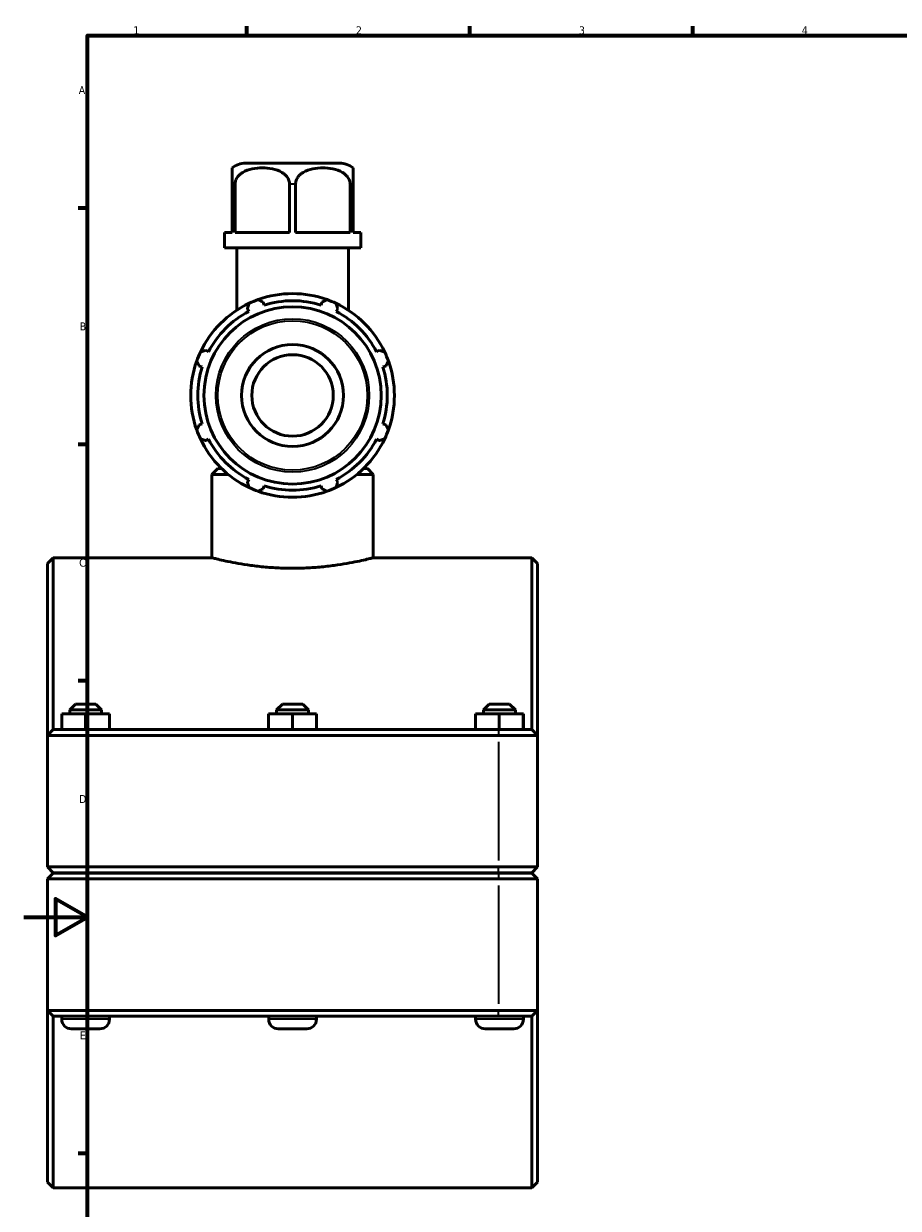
# Model space of a CAD drawing. Header units: millimetres. Extents: x 0 to 904, y -44 to 1315.
# Tile 2 of 7: x 0 to 275, y 206 to 578. Entities that reach past the tile are written whole.
import ezdxf

# ---------------------------------------------------------------- set-up
doc = ezdxf.new("R2010")
doc.units = ezdxf.units.MM
for name, color, linetype, lineweight in [('Border (ISO)', 7, 'Continuous', 70), ('Visible (ISO)', 7, 'Continuous', 50), ('Visible Narrow (ISO)', 7, 'Continuous', 35)]:
    doc.layers.add(name, color=color, linetype=linetype, lineweight=lineweight)
doc.styles.add('Note Text (ISO)', font='tahoma.ttf')

# ---------------------------------------------------------------- blocks, each defined once
blk = doc.blocks.new('Borders Default Border')
at = {"layer": 'Border (ISO)'}
for p, q in [((70.08, 574), (70.08, 576.9)), ((140.17, 574), (140.17, 576.9)), ((210.25, 574), (210.25, 576.9)), ((20, 519.75), (17.1, 519.75)), ((20, 445.5), (17.1, 445.5)), ((20, 371.25), (17.1, 371.25)), ((20, 222.75), (17.1, 222.75))]:
    blk.add_line(p, q, dxfattribs=at)
at = {"layer": 'Border (ISO)', "flags": 128}
for points in [[(20, 20), (20, 574), (821, 574), (821, 20), (20, 20)], [(0, 297), (20, 297), (10, 302.77), (10, 291.23), (20, 297)]]:
    blk.add_lwpolyline(points, dxfattribs=at)
at = {"layer": 'Border (ISO)', "color": 232, "true_color": 0xca0064, "char_height": 2.5, "attachment_point": 7, "style": 'Note Text (ISO)'}
for s, insert in [('1', (34.48, 574.4)), ('2', (104.37, 574.4)), ('3', (174.43, 574.35)), ('4', (244.42, 574.4)), ('A', (17.29, 555.62)), ('B', (17.59, 481.37)), ('C', (17.43, 407.08)), ('D', (17.43, 332.88)), ('E', (17.64, 258.63))]:
    blk.add_mtext(s, dxfattribs=dict(at, insert=insert))

msp = doc.modelspace()

# ---------------------------------------------------------------- linework, layer by layer
at = {"layer": 'Visible (ISO)'}
for p, q in [((99.2321, 533.9274), (69.6849, 533.9274)), ((65.4585, 527.2774), (65.4585, 512.1274)), ((66.3866, 512.1274), (66.3866, 527.2774)), ((83.5305, 527.2774), (83.5305, 512.1274)), ((85.3866, 512.1274), (85.3866, 527.2774)), ((102.5305, 527.2774), (102.5305, 512.1274)), ((103.4585, 512.1274), (103.4585, 527.2774)), ((63.0349, 512.1274), (65.4585, 512.1274)), ((63.0349, 507.3274), (63.0349, 512.1274)), ((66.3866, 512.1274), (83.5305, 512.1274)), ((85.3866, 512.1274), (102.5305, 512.1274)), ((103.4585, 512.1274), (105.8821, 512.1274)), ((105.8821, 507.3274), (105.8821, 512.1274)), ((105.8821, 507.3274), (63.0349, 507.3274)), ((66.9301, 487.6997), (66.9301, 507.3274)), ((101.9869, 487.6997), (101.9869, 507.3274)), ((70.2736, 488.1763), (70.7169, 487.3248)), ((75.5095, 489.31), (75.2209, 490.2256)), ((93.6962, 490.2256), (93.4075, 489.31)), ((98.2002, 487.3248), (98.6435, 488.1763)), ((58.0611, 474.669), (57.2096, 475.1123)), ((111.7075, 475.1123), (110.856, 474.669)), ((55.1604, 470.1651), (56.0759, 469.8764)), ((112.8412, 469.8764), (113.7567, 470.1651)), ((56.0759, 451.9784), (55.1604, 451.6897)), ((113.7567, 451.6897), (112.8412, 451.9784)), ((57.2096, 446.7425), (58.0611, 447.1857)), ((110.856, 447.1857), (111.7075, 446.7425)), ((60.9397, 437.9274), (59.1397, 436.1274)), ((59.1397, 409.9274), (59.1397, 436.1274)), ((64.2358, 436.1274), (59.1397, 436.1274)), ((60.9397, 437.9274), (62.2099, 437.9274)), ((109.7773, 436.1274), (104.6813, 436.1274)), ((106.7071, 437.9274), (107.9773, 437.9274)), ((107.9773, 437.9274), (109.7773, 436.1274)), ((109.7773, 409.9274), (109.7773, 436.1274)), ((70.7169, 434.5299), (70.2736, 433.6784)), ((75.2209, 431.6292), (75.5095, 432.5448)), ((93.4075, 432.5448), (93.6962, 431.6292)), ((98.6435, 433.6784), (98.2002, 434.5299)), ((7.4585, 408.1274), (9.2585, 409.9274)), ((9.2585, 409.9274), (9.2585, 355.9274)), ((59.1397, 409.9274), (9.2585, 409.9274)), ((159.6585, 409.9274), (109.7773, 409.9274)), ((159.6585, 355.9274), (159.6585, 409.9274)), ((161.4585, 408.1274), (159.6585, 409.9274)), ((7.4585, 354.1274), (7.4585, 408.1274)), ((161.4585, 408.1274), (161.4585, 354.1274)), ((16.2585, 363.9274), (14.4585, 362.1274)), ((14.4585, 362.1274), (24.4585, 362.1274)), ((14.4585, 362.1274), (14.4585, 360.9274)), ((22.6585, 363.9274), (16.2585, 363.9274)), ((22.6585, 363.9274), (24.4585, 362.1274)), ((24.4585, 362.1274), (24.4585, 360.9274)), ((81.2585, 363.9274), (79.4585, 362.1274)), ((79.4585, 362.1274), (89.4585, 362.1274)), ((79.4585, 362.1274), (79.4585, 360.9274)), ((87.6585, 363.9274), (81.2585, 363.9274)), ((87.6585, 363.9274), (89.4585, 362.1274)), ((89.4585, 362.1274), (89.4585, 360.9274)), ((146.2585, 363.9274), (144.4585, 362.1274)), ((144.4585, 362.1274), (154.4585, 362.1274)), ((144.4585, 362.1274), (144.4585, 360.9274)), ((152.6585, 363.9274), (146.2585, 363.9274)), ((152.6585, 363.9274), (154.4585, 362.1274)), ((154.4585, 362.1274), (154.4585, 360.9274)), ((11.9355, 355.9274), (11.9355, 360.9274)), ((19.4121, 360.9274), (11.9355, 360.9274)), ((19.4121, 355.9274), (19.4121, 360.9274)), ((26.9352, 360.9274), (19.4121, 360.9274)), ((26.9352, 355.9274), (26.9352, 360.9274)), ((26.9816, 360.9274), (26.9352, 360.9274)), ((26.9816, 355.9274), (26.9816, 360.9274)), ((76.9355, 355.9274), (76.9355, 360.9274)), ((84.4121, 360.9274), (76.9355, 360.9274)), ((84.4121, 355.9274), (84.4121, 360.9274)), ((91.9352, 360.9274), (84.4121, 360.9274)), ((91.9352, 355.9274), (91.9352, 360.9274)), ((91.9816, 360.9274), (91.9352, 360.9274)), ((91.9816, 355.9274), (91.9816, 360.9274)), ((141.9355, 355.9274), (141.9355, 360.9274)), ((149.4121, 360.9274), (141.9355, 360.9274)), ((149.4121, 355.9274), (149.4121, 360.9274)), ((156.9352, 360.9274), (149.4121, 360.9274)), ((156.9352, 355.9274), (156.9352, 360.9274)), ((156.9816, 360.9274), (156.9352, 360.9274)), ((156.9816, 355.9274), (156.9816, 360.9274)), ((9.2585, 355.9274), (7.4585, 354.1274)), ((19.7085, 354.1274), (7.4585, 354.1274)), ((7.4585, 354.1274), (7.4585, 312.7774)), ((9.2585, 355.9274), (19.7085, 355.9274)), ((149.2085, 355.9274), (19.7085, 355.9274)), ((19.7085, 354.1274), (149.2085, 354.1274)), ((149.2085, 355.9274), (159.6585, 355.9274)), ((161.4585, 354.1274), (149.2085, 354.1274)), ((159.6585, 355.9274), (161.4585, 354.1274)), ((161.4585, 312.7774), (161.4585, 354.1274)), ((9.2585, 310.9774), (7.4585, 312.7774)), ((7.4585, 312.7774), (19.7085, 312.7774)), ((149.2085, 312.7774), (19.7085, 312.7774)), ((149.2085, 312.7774), (161.4585, 312.7774)), ((159.6585, 310.9774), (161.4585, 312.7774)), ((9.2585, 310.8774), (7.4585, 309.0774)), ((19.7085, 309.0774), (7.4585, 309.0774)), ((7.4585, 309.0774), (7.4585, 267.7274)), ((19.7085, 310.9774), (9.2585, 310.9774)), ((9.2585, 310.8774), (19.7085, 310.8774)), ((11.9585, 310.9774), (11.9585, 310.8774)), ((19.7085, 310.9774), (149.2085, 310.9774)), ((149.2085, 310.8774), (19.7085, 310.8774)), ((19.7085, 309.0774), (149.2085, 309.0774)), ((26.9585, 310.9774), (26.9585, 310.8774)), ((76.9585, 310.9774), (76.9585, 310.8774)), ((91.9585, 310.9774), (91.9585, 310.8774)), ((141.9585, 310.9774), (141.9585, 310.8774)), ((159.6585, 310.9774), (149.2085, 310.9774)), ((149.2085, 310.8774), (159.6585, 310.8774)), ((161.4585, 309.0774), (149.2085, 309.0774)), ((156.9585, 310.9774), (156.9585, 310.8774)), ((159.6585, 310.8774), (161.4585, 309.0774)), ((161.4585, 267.7274), (161.4585, 309.0774)), ((7.4585, 267.7274), (19.7085, 267.7274)), ((7.4585, 213.7274), (7.4585, 267.7274)), ((9.2585, 265.9274), (7.4585, 267.7274)), ((9.2585, 265.9274), (9.2585, 211.9274)), ((19.7085, 265.9274), (9.2585, 265.9274)), ((11.9585, 265.9274), (11.9585, 264.9274)), ((149.2085, 267.7274), (19.7085, 267.7274)), ((19.7085, 265.9274), (149.2085, 265.9274)), ((26.9585, 265.9274), (26.9585, 264.9274)), ((76.9585, 265.9274), (76.9585, 264.9274)), ((91.9585, 265.9274), (91.9585, 264.9274)), ((141.9585, 265.9274), (141.9585, 264.9274)), ((149.2085, 267.7274), (161.4585, 267.7274)), ((159.6585, 265.9274), (149.2085, 265.9274)), ((156.9585, 265.9274), (156.9585, 264.9274)), ((159.6585, 265.9274), (161.4585, 267.7274)), ((159.6585, 211.9274), (159.6585, 265.9274)), ((161.4585, 267.7274), (161.4585, 213.7274)), ((14.9585, 261.9274), (23.9585, 261.9274)), ((79.9585, 261.9274), (88.9585, 261.9274)), ((144.9585, 261.9274), (153.9585, 261.9274)), ((7.4585, 213.7274), (9.2585, 211.9274)), ((161.4585, 213.7274), (159.6585, 211.9274)), ((159.6585, 211.9274), (9.2585, 211.9274))]:
    msp.add_line(p, q, dxfattribs=at)
for radius in [27.8439, 16, 12.8]:
    msp.add_circle((84.4585, 460.9274), radius, dxfattribs=at)
for centre, radius, start, end in [((69.6849, 527.2774), 6.65, 90, 129.460705), ((99.2321, 527.2774), 6.65, 50.539295, 90), ((84.4585, 460.9274), 32, 70.208016, 109.791984), ((84.4585, 460.9274), 32, 115.208016, 154.791984), ((84.4585, 460.9274), 32, 109.791984, 115.208016), ((84.4585, 460.9274), 29.76, 72.5, 107.5), ((84.4585, 460.9274), 32, 64.791984, 70.208016), ((84.4585, 460.9274), 32, 25.208016, 64.791984), ((84.4585, 460.9274), 29.76, 117.5, 152.5), ((84.4585, 460.9274), 29.76, 27.5, 62.5), ((84.4585, 460.9274), 32, 154.791984, 160.208016), ((84.4585, 460.9274), 32, 19.791984, 25.208016), ((84.4585, 460.9274), 32, 160.208016, 199.791984), ((84.4585, 460.9274), 29.76, 162.5, 197.5), ((84.4585, 460.9274), 29.76, 342.5, 17.5), ((84.4585, 460.9274), 32, 340.208016, 19.791984), ((84.4585, 460.9274), 32, 199.791984, 205.208016), ((84.4585, 460.9274), 32, 205.208016, 244.791984), ((84.4585, 460.9274), 29.76, 207.5, 242.5), ((84.4585, 460.9274), 32, 295.208016, 334.791984), ((84.4585, 460.9274), 29.76, 297.5, 332.5), ((84.4585, 460.9274), 32, 334.791984, 340.208016), ((84.4585, 460.9274), 32, 244.791984, 250.208016), ((84.4585, 460.9274), 29.76, 252.5, 287.5), ((84.4585, 460.9274), 32, 289.791984, 295.208016), ((84.4585, 460.9274), 32, 250.208016, 289.791984), ((14.9585, 264.9274), 3, 180, 270), ((23.9585, 264.9274), 3, 270, 0), ((79.9585, 264.9274), 3, 180, 270), ((88.9585, 264.9274), 3, 270, 0), ((144.9585, 264.9274), 3, 180, 270), ((153.9585, 264.9274), 3, 270, 0)]:
    msp.add_arc(centre, radius, start, end, dxfattribs=at)
for points, knots in [([(65.4585, 532.4116), (65.4585, 532.4116), (65.4585, 532.0606), (65.4585, 530.8326), (65.4585, 530.6379), (65.4585, 530.1936), (65.4585, 529.9434), (65.4585, 529.3492), (65.4585, 528.8881), (65.4585, 528.1054), (65.4585, 527.6579), (65.4585, 527.2774)], [2.30748251, 2.30748251, 2.30748251, 2.30748251, 3.00135071, 3.00135071, 3.10491678, 3.10491678, 3.20848286, 3.20848286, 3.34707798, 3.34707798, 3.46122376, 3.46122376, 3.46122376, 3.46122376]), ([(66.3866, 527.2774), (66.3866, 527.6579), (66.4649, 528.1054), (66.7348, 528.8881), (67.0013, 529.3492), (67.4745, 529.9434), (67.7199, 530.1936), (68.2476, 530.6379), (68.5295, 530.8326), (70.5712, 532.0606), (72.9555, 532.4116), (76.9616, 532.4116), (79.3459, 532.0606), (81.3875, 530.8326), (81.6695, 530.6379), (82.1972, 530.1936), (82.4426, 529.9434), (82.9158, 529.3492), (83.1823, 528.8881), (83.4522, 528.1054), (83.5305, 527.6579), (83.5305, 527.2774)], [1.15374125, 1.15374125, 1.15374125, 1.15374125, 1.26788703, 1.26788703, 1.40648216, 1.40648216, 1.51004823, 1.51004823, 1.6136143, 1.6136143, 2.30748251, 2.30748251, 3.00135071, 3.00135071, 3.10491678, 3.10491678, 3.20848286, 3.20848286, 3.34707798, 3.34707798, 3.46122376, 3.46122376, 3.46122376, 3.46122376]), ([(85.3866, 527.2774), (85.3866, 527.6579), (85.4649, 528.1054), (85.7348, 528.8881), (86.0013, 529.3492), (86.4745, 529.9434), (86.7199, 530.1936), (87.2476, 530.6379), (87.5295, 530.8326), (89.5712, 532.0606), (91.9555, 532.4116), (95.9616, 532.4116), (98.3459, 532.0606), (100.3875, 530.8326), (100.6695, 530.6379), (101.1972, 530.1936), (101.4426, 529.9434), (101.9158, 529.3492), (102.1823, 528.8881), (102.4522, 528.1054), (102.5305, 527.6579), (102.5305, 527.2774)], [1.15374125, 1.15374125, 1.15374125, 1.15374125, 1.26788703, 1.26788703, 1.40648216, 1.40648216, 1.51004823, 1.51004823, 1.6136143, 1.6136143, 2.30748251, 2.30748251, 3.00135071, 3.00135071, 3.10491678, 3.10491678, 3.20848286, 3.20848286, 3.34707798, 3.34707798, 3.46122376, 3.46122376, 3.46122376, 3.46122376]), ([(103.4585, 527.2774), (103.4585, 527.6579), (103.4585, 528.1054), (103.4585, 528.8881), (103.4585, 529.3492), (103.4585, 529.9434), (103.4585, 530.1936), (103.4585, 530.6379), (103.4585, 530.8326), (103.4585, 532.0606), (103.4585, 532.4116), (103.4585, 532.4116)], [1.15374125, 1.15374125, 1.15374125, 1.15374125, 1.26788703, 1.26788703, 1.40648216, 1.40648216, 1.51004823, 1.51004823, 1.6136143, 1.6136143, 2.30748251, 2.30748251, 2.30748251, 2.30748251]), ([(59.1397, 409.9274), (59.1397, 409.9274), (59.2933, 409.8877), (59.9375, 409.7259), (60.4281, 409.6037), (61.7223, 409.2966), (62.5269, 409.1115), (64.3835, 408.7136), (65.4356, 408.501), (67.6755, 408.0892), (68.9411, 407.8752), (71.6991, 407.4722), (73.1914, 407.2835), (76.3081, 406.9689), (77.9352, 406.8431), (81.2117, 406.6761), (82.8612, 406.635), (86.0559, 406.635), (87.7054, 406.6761), (90.9819, 406.8431), (92.609, 406.9689), (95.7257, 407.2835), (97.218, 407.4722), (99.976, 407.8752), (101.2416, 408.0892), (103.4815, 408.501), (104.5336, 408.7136), (106.3902, 409.1115), (107.1948, 409.2966), (108.489, 409.6037), (108.9795, 409.7259), (109.6238, 409.8877), (109.7773, 409.9274), (109.7773, 409.9274)], [3.83331821, 3.83331821, 3.83331821, 3.83331821, 4.3124462, 4.3124462, 4.79157418, 4.79157418, 5.27070217, 5.27070217, 5.74983015, 5.74983015, 6.22903172, 6.22903172, 6.70823329, 6.70823329, 7.18743486, 7.18743486, 7.66663643, 7.66663643, 8.145838, 8.145838, 8.62503957, 8.62503957, 9.10424113, 9.10424113, 9.5834427, 9.5834427, 10.06257069, 10.06257069, 10.54169867, 10.54169867, 11.02082666, 11.02082666, 11.49995464, 11.49995464, 11.49995464, 11.49995464])]:
    msp.add_open_spline(points, degree=3, knots=knots, dxfattribs=at)
for points, weights in [([(70.2736, 488.1763), (70.5459, 489.0108), (70.8296, 489.8799)], [1.00213174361, 1.00147415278, 1]), ([(73.6231, 491.0371), (74.4383, 490.623), (75.2209, 490.2256)], [1, 1.00147415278, 1.00213174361]), ([(93.6962, 490.2256), (94.4788, 490.623), (95.2939, 491.0371)], [1.00213174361, 1.00147415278, 1]), ([(98.0875, 489.8799), (98.3712, 489.0108), (98.6435, 488.1763)], [1, 1.00147415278, 1.00213174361]), ([(55.506, 474.5564), (56.3752, 474.84), (57.2096, 475.1123)], [1, 1.00147415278, 1.00213174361]), ([(111.7075, 475.1123), (112.5419, 474.84), (113.4111, 474.5564)], [1.00213174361, 1.00147415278, 1]), ([(55.1604, 470.1651), (54.7629, 470.9476), (54.3488, 471.7628)], [1.00213174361, 1.00147415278, 1]), ([(114.5682, 471.7628), (114.1542, 470.9476), (113.7567, 470.1651)], [1, 1.00147415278, 1.00213174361]), ([(54.3488, 450.092), (54.7629, 450.9071), (55.1604, 451.6897)], [1, 1.00147415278, 1.00213174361]), ([(113.7567, 451.6897), (114.1542, 450.9071), (114.5682, 450.092)], [1.00213174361, 1.00147415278, 1]), ([(57.2096, 446.7425), (56.3752, 447.0147), (55.506, 447.2984)], [1.00213174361, 1.00147415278, 1]), ([(113.4111, 447.2984), (112.5419, 447.0147), (111.7075, 446.7425)], [1, 1.00147415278, 1.00213174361]), ([(70.8296, 431.9748), (70.5459, 432.844), (70.2736, 433.6784)], [1, 1.00147415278, 1.00213174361]), ([(98.6435, 433.6784), (98.3712, 432.844), (98.0875, 431.9748)], [1.00213174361, 1.00147415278, 1]), ([(75.2209, 431.6292), (74.4383, 431.2317), (73.6231, 430.8177)], [1.00213174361, 1.00147415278, 1]), ([(95.2939, 430.8177), (94.4788, 431.2317), (93.6962, 431.6292)], [1, 1.00147415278, 1.00213174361])]:
    msp.add_rational_spline(points, weights, degree=2, dxfattribs=at)
at = {"layer": 'Visible Narrow (ISO)'}
for p, q in [((66.3369, 527.2774), (65.5016, 527.2774)), ((85.2939, 527.2774), (83.6232, 527.2774)), ((103.4155, 527.2774), (102.5802, 527.2774)), ((19.7085, 355.8374), (19.7085, 354.2174)), ((149.2085, 355.8374), (149.2085, 354.2174)), ((19.7085, 314.8449), (19.7085, 352.0599)), ((149.2085, 352.0599), (149.2085, 314.8449)), ((19.7085, 311.0674), (19.7085, 312.6874)), ((149.2085, 311.0674), (149.2085, 312.6874)), ((19.7085, 310.7874), (19.7085, 309.1674)), ((149.2085, 310.7874), (149.2085, 309.1674)), ((19.7085, 269.7949), (19.7085, 307.0099)), ((149.2085, 307.0099), (149.2085, 269.7949)), ((26.8662, 264.9274), (12.0509, 264.9274)), ((19.7085, 266.0174), (19.7085, 267.6374)), ((91.8662, 264.9274), (77.0509, 264.9274)), ((156.8662, 264.9274), (142.0509, 264.9274)), ((149.2085, 266.0174), (149.2085, 267.6374))]:
    msp.add_line(p, q, dxfattribs=at)
for radius in [24.0933, 23.463]:
    msp.add_circle((84.4585, 460.9274), radius, dxfattribs=at)

# ---------------------------------------------------------------- block references
msp.add_blockref('Borders Default Border', (0, 0))

doc.saveas('drawing.dxf')
